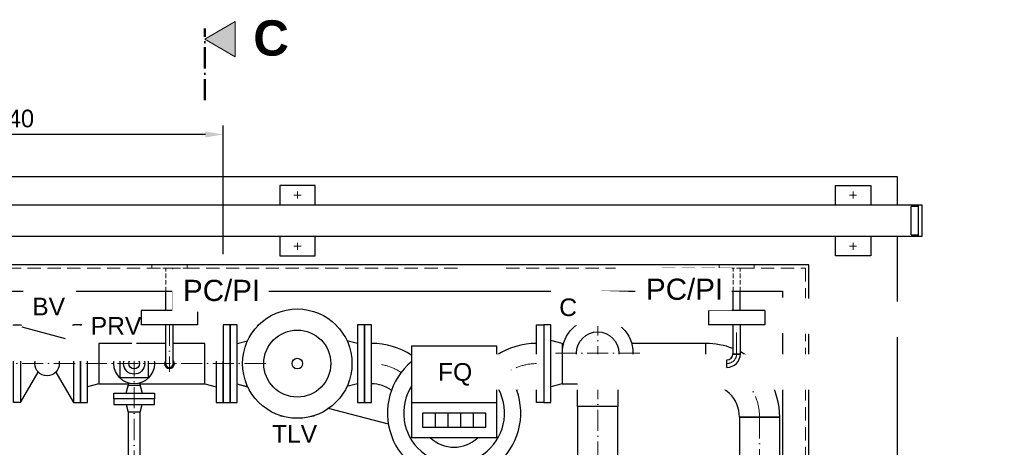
# Model space of a CAD drawing. Header units: millimetres. Extents: x 3814 to 923545, y -36595 to -4911.
# Tile 31 of 54: x 24470 to 27261, y -31734 to -30522. Entities that reach past the tile are written whole.
import ezdxf

# ---------------------------------------------------------------- set-up
doc = ezdxf.new("R2010")
doc.units = ezdxf.units.MM
doc.linetypes.add('ACAD_ISO10W100', pattern=[18, 12, -3, 0, -3])
doc.linetypes.add('VERDECKT2', pattern=[0.1875, 0.125, -0.0625])
doc.layers.add('41', color=7, linetype='Continuous')
doc.layers.add('P-MU050ENTL', color=7, linetype='Continuous')
for name, color, linetype, lineweight in [('Bemaßung', 7, 'Continuous', 9), ('Beschriftung', 7, 'Continuous', 9), ('P-ES-MD', 1, 'VERDECKT2', 18)]:
    doc.layers.add(name, color=color, linetype=linetype, lineweight=lineweight)
doc.styles.add('LBB3.5M1000', font='isocp.shx', dxfattribs={"height": 3.5})
doc.dimstyles.new('DIN', dxfattribs={"dimtxt": 2.5, "dimasz": 2.5, "dimexe": 1.25, "dimexo": 0.625, "dimtad": 1, "dimtih": 1, "dimdec": 4, "dimdsep": 46, "dimlunit": 6, "dimtxsty": 'Standard', "dimcen": 2.5, "dimadec": 0, "dimazin": 0, "dimtfac": 1, "dimtdec": 4, "dimtmove": 0, "dimatfit": 3, "dimfxl": 0, "dimtvp": 1, "dimtolj": 1, "dimtzin": 0, "dimarcsym": 0})

# ---------------------------------------------------------------- blocks, each defined once
blk = doc.blocks.new('*D63')
at = {"layer": 'Bemaßung', "color": 0, "lineweight": -2, "transparency": 16777216}
for p, q in [((23807.1, -31186.8), (23807.1, -30822.6)), ((25046.1, -31186.8), (25046.1, -30822.6)), ((24996.1, -30847.6), (23857.1, -30847.6))]:
    blk.add_line(p, q, dxfattribs=at)
at = {"layer": 'Bemaßung', "color": 0, "transparency": 16777216}
for points in [[(23857.1, -30839.2), (23857.1, -30855.9), (23807.1, -30847.6)], [(24996.1, -30839.2), (24996.1, -30855.9), (25046.1, -30847.6)]]:
    blk.add_solid(points, dxfattribs=at)
at = {"layer": 'DEFPOINTS', "color": 0, "transparency": 16777216}
for p in [(23807.1, -30847.6), (23807.1, -31386.8), (25046.1, -31386.8)]:
    blk.add_point(p, dxfattribs=at)
at = {"layer": 'Bemaßung', "color": 0, "transparency": 16777216, "insert": (24426.6, -30802.6), "char_height": 50, "attachment_point": 5}
blk.add_mtext('\\A1;1.240', dxfattribs=at)

msp = doc.modelspace()

# ---------------------------------------------------------------- hatches: boundary and pattern name
at = {"layer": 'Beschriftung'}
h = msp.add_hatch(color=256, dxfattribs=at)
h.dxf.hatch_style = 1
h.paths.add_polyline_path([(24994.09009, -30577.56143), (25080.43031, -30527.71288), (25080.43031, -30627.40998)])

# ---------------------------------------------------------------- linework, layer by layer
at = {"linetype": 'ACAD_ISO10W100', "lineweight": 18, "ltscale": 5}
for p, q in [((25257.09009, -31029.34089), (25257.09009, -31009.34089)), ((26832.09009, -31029.34089), (26832.09009, -31009.34089)), ((25267.09009, -31019.34089), (25247.09009, -31019.34089)), ((26822.09009, -31019.34089), (26842.09009, -31019.34089)), ((25267.09009, -31164.34089), (25247.09009, -31164.34089)), ((25257.09009, -31174.34089), (25257.09009, -31154.34089)), ((26822.09009, -31164.34089), (26842.09009, -31164.34089)), ((26832.09009, -31174.34089), (26832.09009, -31154.34089)), ((26108.09009, -32228.39733), (26108.09009, -31346.84089)), ((24794.09009, -31983.74733), (24794.09009, -31429.69089)), ((26228.09009, -31466.84089), (25988.09009, -31466.84089)), ((25167.09009, -31496.84089), (24301.13229, -31496.84089)), ((26012.69617, -31496.84089), (25935.09009, -31496.84089)), ((26415.09009, -31496.84089), (26203.48401, -31496.84089)), ((26474.0858, -31496.84089), (26291.60698, -31496.84089)), ((26567.09009, -31648.84089), (26567.09009, -32374.84089))]:
    msp.add_line(p, q, dxfattribs=at)
for p, q in [((23091.55626, -31046.84089), (27027.09009, -31046.84089)), ((27017.09009, -31051.84089), (26997.09009, -31051.84089)), ((26997.09009, -31131.84089), (26997.09009, -31051.84089)), ((27017.09009, -31046.84089), (27017.09009, -31136.84089)), ((27027.09009, -31046.84089), (27027.09009, -31136.84089)), ((27027.09009, -31136.84089), (23091.55626, -31136.84089)), ((26997.09009, -31131.84089), (27017.09009, -31131.84089)), ((26415.09009, -31486.19089), (26415.09009, -31439.69089)), ((26315.09009, -31486.19089), (26474.0858, -31486.19089)), ((26315.09009, -31507.49089), (26474.0858, -31507.49089)), ((26415.09009, -31553.99089), (26415.09009, -31507.49089)), ((24771.59009, -31580.84089), (24778.91904, -31552.3034)), ((24810.94009, -31558.84089), (24777.24009, -31558.84089)), ((24809.26114, -31552.3034), (24816.59009, -31580.84089)), ((25116.65087, -31563.48934), (25086.09009, -31555.39972)), ((26050.94009, -31618.84089), (26050.94009, -31548.9011)), ((26165.24009, -31548.9011), (26165.24009, -31618.84089)), ((24771.59009, -31612.84089), (24777.24009, -31634.84089)), ((24810.94009, -31634.84089), (24816.59009, -31612.84089)), ((26509.94009, -31648.84089), (26624.24009, -31648.84089))]:
    msp.add_line(p, q)
for points in [[(23557.09009, -31046.84089), (23557.09009, -30966.84089), (26957.09009, -30966.84089), (26957.09009, -31046.84089)], [(25307.09009, -31046.84089), (25307.09009, -30991.84089), (25207.09009, -30991.84089), (25207.09009, -31046.84089)], [(26782.09009, -31046.84089), (26782.09009, -30991.84089), (26882.09009, -30991.84089), (26882.09009, -31046.84089)], [(25207.09009, -31136.84089), (25207.09009, -31191.84089), (25307.09009, -31191.84089), (25307.09009, -31136.84089)], [(26882.09009, -31136.84089), (26882.09009, -31191.84089), (26782.09009, -31191.84089), (26782.09009, -31136.84089)], [(26957.09009, -31136.84089), (26957.09009, -32542.69089)], [(26707.09009, -32542.69089), (26707.09009, -31216.84089), (23807.09009, -31216.84089), (23807.09009, -33116.84089), (26707.09009, -33116.84089), (26707.09009, -33090.99089)], [(25007.09009, -33041.84089), (23882.09009, -33041.84089), (23882.09009, -31291.84089), (24923.93811, -31291.84089)], [(25147.51478, -31291.84089), (26233.18003, -31291.84089)], [(26462.87957, -31291.84089), (26632.09009, -31291.84089), (26632.09009, -32355.75276)], [(26415.09009, -31486.19089), (26415.09009, -31439.69089), (26204.33393, -31439.69089)], [(26165.24009, -31553.99089), (26415.09009, -31553.99089), (26415.09009, -31507.49089)], [(26624.24009, -32365.35418), (26624.24009, -31648.84089), (26509.94009, -31648.84089), (26509.94009, -32095.24842)]]:
    msp.add_lwpolyline(points)
for points in [[(24834.09009, -31536.84089), (24754.09009, -31536.84089), (24754.09009, -31456.84089), (24834.09009, -31456.84089)], [(24851.59009, -31596.84089), (24736.59009, -31596.84089), (24736.59009, -31580.84089), (24851.59009, -31580.84089)], [(24851.59009, -31596.84089), (24736.59009, -31596.84089), (24736.59009, -31612.84089), (24851.59009, -31612.84089)], [(26165.24009, -31618.84089), (26050.94009, -31618.84089), (26050.94009, -31999.24733), (26165.24009, -31999.24733)], [(24810.94009, -31634.84089), (24777.24009, -31634.84089), (24777.24009, -31878.24733), (24810.94009, -31878.24733)]]:
    msp.add_lwpolyline(points, close=True)
for centre, radius in [((26108.09009, -31466.84089), 100), ((26108.09009, -31466.84089), 60), ((24794.09009, -31496.84089), 57.5), ((24794.09009, -31496.84089), 30), ((24794.09009, -31496.84089), 15)]:
    msp.add_circle(centre, radius)
for centre, radius, start, end in [((26415.09009, -31648.84089), 209.15, 68.59066292, 90), ((26315.09009, -31496.84089), 14.06953, 49.19647479, 310.80352521), ((26315.09009, -31496.84089), 10.65, 90, 270), ((26415.09009, -31648.84089), 209.15, 0, 62.16873341), ((26415.09009, -31648.84089), 94.85, 0, 90)]:
    msp.add_arc(centre, radius, start, end)
msp.add_arc((26415.09009, -31648.84089), 152, 0, 68.42456193, dxfattribs=at)
at = {"layer": 'Beschriftung', "linetype": 'ACAD_ISO10W100', "lineweight": 50, "ltscale": 5}
msp.add_line((24994.09009, -30750.71941), (24994.09009, -30547.58703), dxfattribs=at)
at = {"layer": 'Beschriftung'}
msp.add_lwpolyline([(24994.09009, -30577.56143), (25080.43031, -30527.71288), (25080.43031, -30627.40998)], close=True, dxfattribs=at)
at = {"layer": 'P-ES-MD', "color": 7, "ltscale": 100}
for p, q in [((24844.09009, -31226.84089), (24844.09009, -31216.84089)), ((24944.09009, -31226.84089), (24844.09009, -31226.84089)), ((24884.09009, -31291.84089), (24884.09009, -31226.84089)), ((24904.09009, -31291.84089), (24904.09009, -31226.84089)), ((24944.09009, -31226.84089), (24944.09009, -31216.84089)), ((26452.0858, -31226.84089), (26452.0858, -31216.84089)), ((26552.0858, -31226.84089), (26452.0858, -31226.84089)), ((26552.0858, -31226.84089), (26552.0858, -31216.84089))]:
    msp.add_line(p, q, dxfattribs=at)
at = {"layer": 'P-ES-MD', "color": 7, "ltscale": 300}
for points in [[(25007.09009, -33106.84089), (23817.09009, -33106.84089), (23817.09009, -31226.84089), (25723.87834, -31226.84089)], [(25848.72841, -31226.84089), (26158.70716, -31226.84089)], [(26290.08723, -31226.84089), (26697.09009, -31226.84089), (26697.09009, -32365.18562)]]:
    msp.add_lwpolyline(points, dxfattribs=at)
at = {"layer": 'P-MU050ENTL', "linetype": 'Continuous', "ltscale": 10}
for p, q in [((24694.09009, -31439.69089), (24662.09009, -31431.34089)), ((24694.09009, -31439.69089), (24694.09009, -31553.99089)), ((24994.09009, -31439.69089), (25026.09009, -31431.34089)), ((24994.09009, -31553.99089), (24994.09009, -31439.69089)), ((24472.09009, -31606.84089), (24522.18795, -31520.9243)), ((24571.99223, -31520.9243), (24622.09009, -31606.84089)), ((24694.09009, -31553.99089), (24662.09009, -31562.34089)), ((24994.09009, -31553.99089), (25026.09009, -31562.34089)), ((25086.09009, -31553.99089), (25115.83705, -31561.75299)), ((25427.09009, -31553.99089), (25397.34314, -31561.75299)), ((25581.09009, -31606.84089), (25821.09009, -31606.84089)), ((25647.09009, -31636.84089), (25647.09009, -31676.84089)), ((25683.09009, -31636.84089), (25683.09009, -31676.84089)), ((25719.09009, -31636.84089), (25719.09009, -31676.84089)), ((25755.09009, -31636.84089), (25755.09009, -31676.84089))]:
    msp.add_line(p, q, dxfattribs=at)
for points in [[(25026.09009, -31386.84089), (25026.09009, -31606.84089), (25046.09009, -31606.84089), (25046.09009, -31386.84089)], [(25791.09009, -31636.84089), (25611.09009, -31636.84089), (25611.09009, -31676.84089), (25791.09009, -31676.84089)]]:
    msp.add_lwpolyline(points, close=True, dxfattribs=at)
msp.add_circle((24547.09009, -31496.84089), 34.64285, dxfattribs=at)
for centre, radius, start, end in [((25467.09009, -31648.84089), 94.85, 53.5974724, 90), ((25701.09009, -31636.84089), 143, 147.05161211, 32.94838789), ((25935.09009, -31648.84089), 94.85, 90, 126.4025276), ((25701.09009, -31636.84089), 97, 226.19083339, 313.80916661)]:
    msp.add_arc(centre, radius, start, end, dxfattribs=at)

# ---------------------------------------------------------------- texts
at = {"layer": 'Beschriftung', "insert": (25131.8454, -30524.16185), "char_height": 100, "attachment_point": 1, "style": 'LBB3.5M1000'}
msp.add_mtext_dynamic_manual_height_columns('{\\fArial|b1|i0|c0|p34;C}', width=100, gutter_width=17.5, heights=[0], dxfattribs=at)

# ---------------------------------------------------------------- next in the draw order: texts
at = {"layer": 'Beschriftung', "char_height": 50, "attachment_point": 1, "style": 'LBB3.5M1000', "bg_fill": 2}
for s, insert, width in [('{\\fArial|b0|i0|c0|p34;BV}', (24505.11661, -31310.12961), 99.5077632), ('{\\fArial|b0|i0|c0|p34;TLV}', (25184.69143, -31670.74612), 147.0203232)]:
    msp.add_mtext(s, dxfattribs=dict(at, insert=insert, width=width))
at = {"layer": 'Beschriftung', "insert": (26000.02969, -31311.29582), "char_height": 50, "width": 1235.8101064, "attachment_point": 1, "rotation": 357.87790255, "style": 'LBB3.5M1000', "bg_fill": 2}
msp.add_mtext('{\\fArial|b0|i0|c0|p34;C}', dxfattribs=at)

# ---------------------------------------------------------------- next in the draw order: linework, layer by layer
msp.add_line((25514.82704, -31668.88891), (25345.22858, -31623.9952))
at = {"layer": '41', "linetype": 'Continuous', "ltscale": 10}
for p, q in [((26492.0858, -31346.84089), (26492.0858, -31291.84089)), ((26512.0858, -31346.84089), (26512.0858, -31291.84089)), ((26582.0858, -31346.84089), (26422.0858, -31346.84089)), ((26422.0858, -31346.84089), (26422.0858, -31386.84089)), ((26582.0858, -31346.84089), (26582.0858, -31386.84089)), ((26582.0858, -31386.84089), (26422.0858, -31386.84089))]:
    msp.add_line(p, q, dxfattribs=at)
at = {"layer": 'P-ES-MD', "color": 7, "ltscale": 100}
for p, q in [((26492.0858, -31291.84089), (26492.0858, -31226.84089)), ((26512.0858, -31291.84089), (26512.0858, -31226.84089))]:
    msp.add_line(p, q, dxfattribs=at)
at = {"layer": 'P-MU050ENTL', "linetype": 'Continuous', "ltscale": 10}
for p, q in [((24472.09009, -31386.84089), (24522.18795, -31472.75749)), ((24571.99223, -31472.75749), (24622.09009, -31386.84089)), ((26007.09009, -31439.69089), (25975.09009, -31431.34089)), ((26007.09009, -31439.69089), (26011.84625, -31439.69089))]:
    msp.add_line(p, q, dxfattribs=at)
for points in [[(24452.09009, -31606.84089), (24452.09009, -31386.84089), (24472.09009, -31386.84089), (24472.09009, -31606.84089)], [(24642.09009, -31606.84089), (24642.09009, -31386.84089), (24622.09009, -31386.84089), (24622.09009, -31606.84089)], [(24662.09009, -31606.84089), (24662.09009, -31386.84089), (24642.09009, -31386.84089), (24642.09009, -31606.84089)]]:
    msp.add_lwpolyline(points, close=True, dxfattribs=at)

# ---------------------------------------------------------------- next in the draw order: texts
at = {"layer": 'Beschriftung', "attachment_point": 1, "style": 'LBB3.5M1000', "bg_fill": 2}
for s, insert, char_height, width in [('{\\fArial|b0|i0|c0|p34;PC/PI}', (26245.00487, -31256.09314), 60, 213.3567133), ('{\\fArial|b0|i0|c0|p34;PRV}', (24670.96922, -31364.76669), 50, 1235.8101064)]:
    msp.add_mtext(s, dxfattribs=dict(at, insert=insert, char_height=char_height, width=width))

# ---------------------------------------------------------------- next in the draw order: linework, layer by layer
at = {"layer": '41', "linetype": 'Continuous', "ltscale": 10}
for p, q in [((24884.09009, -31346.84089), (24884.09009, -31291.84089)), ((24904.09009, -31346.84089), (24904.09009, -31291.84089)), ((24974.09009, -31346.84089), (24814.09009, -31346.84089))]:
    msp.add_line(p, q, dxfattribs=at)
at = {"layer": 'P-MU050ENTL', "linetype": 'Continuous', "ltscale": 10}
for points in [[(25955.09009, -31386.84089), (25955.09009, -31606.84089), (25935.09009, -31606.84089), (25935.09009, -31386.84089)], [(25821.09009, -31706.84089), (25581.09009, -31706.84089), (25581.09009, -31446.84089), (25821.09009, -31446.84089)]]:
    msp.add_lwpolyline(points, close=True, dxfattribs=at)
msp.add_arc((25935.09009, -31648.84089), 209.15, 90, 123.02899297, dxfattribs=at)

# ---------------------------------------------------------------- next in the draw order: texts
at = {"layer": 'P-MU050ENTL', "linetype": 'Continuous', "ltscale": 10, "insert": (24280.13797, -31414.26226), "char_height": 50, "width": 1235.8101064, "attachment_point": 1, "style": 'LBB3.5M1000', "bg_fill": 2}
msp.add_mtext('{\\fArial|b0|i0|c0|p34;IC}', dxfattribs=at)

# ---------------------------------------------------------------- next in the draw order: linework, layer by layer
for p, q in [((24598.98774, -31426.46086), (24476.24753, -31393.97081)), ((24883.44009, -31496.84089), (24883.44009, -31386.84089)), ((24904.74009, -31496.84089), (24904.74009, -31386.84089))]:
    msp.add_line(p, q)
at = {"linetype": 'ACAD_ISO10W100', "lineweight": 18, "ltscale": 5}
msp.add_line((24894.09009, -31386.84089), (24894.09009, -31520.32401), dxfattribs=at)
for radius, start, end in [(14.06953, 139.19647479, 40.80352521), (10.65, 180, 0)]:
    msp.add_arc((24894.09009, -31496.84089), radius, start, end)
msp.add_arc((25467.09009, -31648.84089), 152, 56.52159807, 90, dxfattribs=at)
at = {"layer": '41', "linetype": 'Continuous', "ltscale": 10}
for p, q in [((24814.09009, -31346.84089), (24814.09009, -31386.84089)), ((24974.09009, -31346.84089), (24974.09009, -31386.84089)), ((24974.09009, -31386.84089), (24814.09009, -31386.84089))]:
    msp.add_line(p, q, dxfattribs=at)
at = {"layer": 'P-MU050ENTL', "linetype": 'Continuous', "ltscale": 10}
for p, q in [((25086.09009, -31439.69089), (25115.83705, -31431.9288)), ((25427.09009, -31439.69089), (25397.34314, -31431.9288))]:
    msp.add_line(p, q, dxfattribs=at)
for points in [[(25046.09009, -31386.84089), (25046.09009, -31606.84089), (25066.09009, -31606.84089), (25066.09009, -31386.84089)], [(25066.09009, -31386.84089), (25066.09009, -31606.84089), (25086.09009, -31606.84089), (25086.09009, -31386.84089)], [(25427.09009, -31386.84089), (25427.09009, -31606.84089), (25447.09009, -31606.84089), (25447.09009, -31386.84089)], [(25447.09009, -31386.84089), (25447.09009, -31606.84089), (25467.09009, -31606.84089), (25467.09009, -31386.84089)]]:
    msp.add_lwpolyline(points, close=True, dxfattribs=at)
for points in [[(24787.75546, -31439.69089), (24694.09009, -31439.69089), (24694.09009, -31553.99089), (24778.48566, -31553.99089)], [(24883.44009, -31439.69089), (24800.42472, -31439.69089)], [(24809.69452, -31553.99089), (24994.09009, -31553.99089), (24994.09009, -31439.69089), (24904.74009, -31439.69089)]]:
    msp.add_lwpolyline(points, dxfattribs=at)
for radius in [95, 15]:
    msp.add_circle((25256.59009, -31496.84089), radius, dxfattribs=at)
for centre, radius, start, end in [((25467.09009, -31648.84089), 209.15, 56.97100703, 90), ((25701.09009, -31636.84089), 189, 129.41409836, 50.58590164)]:
    msp.add_arc(centre, radius, start, end, dxfattribs=at)

# ---------------------------------------------------------------- next in the draw order: texts
at = {"layer": 'Beschriftung', "attachment_point": 1, "style": 'LBB3.5M1000', "bg_fill": 2}
for s, insert, char_height, width in [('{\\fArial|b0|i0|c0|p34;PC/PI}', (24932.49023, -31259.45552), 60, 213.3567133), ('{\\fArial|b0|i0|c0|p34;FQ}', (25655.49778, -31495.57228), 50, 1235.8101064)]:
    msp.add_mtext(s, dxfattribs=dict(at, insert=insert, char_height=char_height, width=width))

# ---------------------------------------------------------------- next in the draw order: linework, layer by layer
at = {"linetype": 'ACAD_ISO10W100', "lineweight": 18, "ltscale": 5}
msp.add_line((26502.0858, -31468.84089), (26502.0858, -31386.84089), dxfattribs=at)
for p, q in [((26474.0858, -31507.49089), (26474.0858, -31486.19089)), ((26491.4358, -31468.84089), (26512.7358, -31468.84089))]:
    msp.add_line(p, q)
for centre, radius, start, end in [((26474.0858, -31468.84089), 28, 270, 0), ((25935.09009, -31648.84089), 152, 90, 123.47840193)]:
    msp.add_arc(centre, radius, start, end, dxfattribs=at)
for radius in [17.35, 38.65]:
    msp.add_arc((26474.0858, -31468.84089), radius, 270, 0)
at = {"layer": '41', "linetype": 'Continuous', "ltscale": 10}
msp.add_lwpolyline([(26491.4358, -31386.84089), (26491.4358, -31468.84089), (26512.7358, -31468.84089), (26512.7358, -31386.84089)], close=True, dxfattribs=at)
at = {"layer": 'P-MU050ENTL', "linetype": 'Continuous', "ltscale": 10}
for p, q in [((26007.09009, -31439.69089), (26007.09009, -31553.99089)), ((26007.09009, -31553.99089), (25975.09009, -31562.34089)), ((26007.09009, -31553.99089), (26050.94009, -31553.99089))]:
    msp.add_line(p, q, dxfattribs=at)
msp.add_lwpolyline([(25975.09009, -31606.84089), (25975.09009, -31386.84089), (25955.09009, -31386.84089), (25955.09009, -31606.84089)], close=True, dxfattribs=at)
msp.add_circle((25256.59009, -31496.84089), 155, dxfattribs=at)

# ---------------------------------------------------------------- next in the draw order: dimensions: what is measured, and where the dimension line sits
at = {"layer": 'Bemaßung', "color": 0}
dim = msp.add_linear_dim(base=(23807.09009, -30847.57232), p1=(25046.09009, -31386.84089), p2=(23807.09009, -31386.84089), angle=180, text='1.240', dimstyle='DIN', override={"dimscale": 20, "dimexo": 10, "dimgap": 1, "dimsah": 1, "dimtmove": 2}, dxfattribs=at)
dim.commit()
dim.dimension.update_dxf_attribs({"geometry": '*D63', "text_midpoint": (24426.59009, -30802.57232)})

doc.saveas('drawing.dxf')
